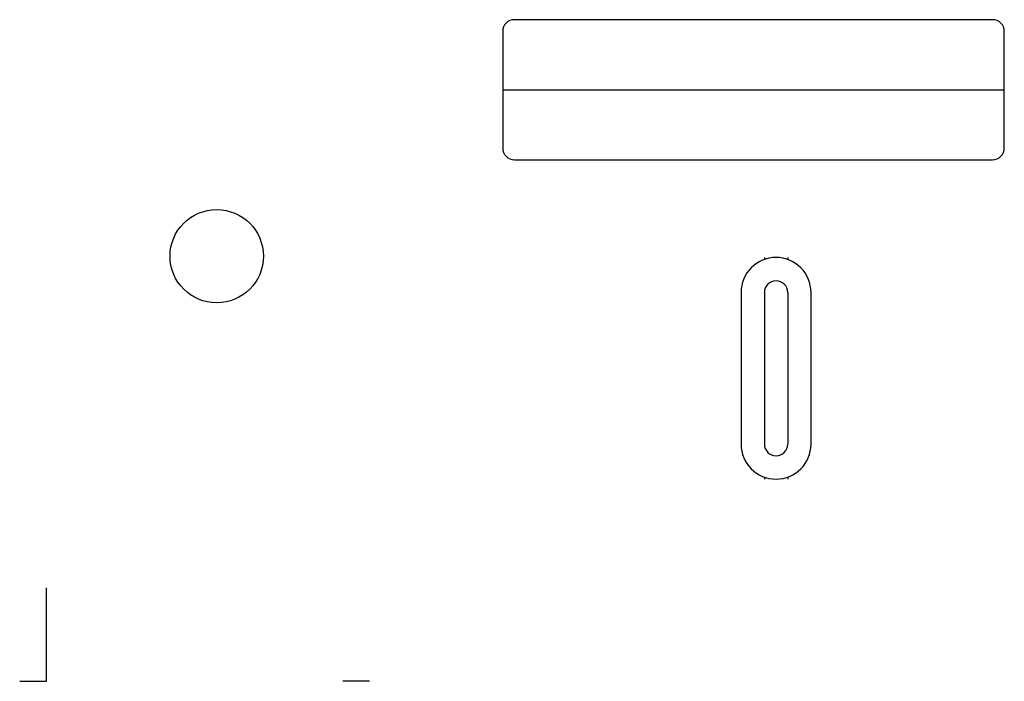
# Model space of a CAD drawing. Header units: millimetres. Extents: x 36.8 to 121.2, y 25.9 to 82.7.
import ezdxf

# ---------------------------------------------------------------- set-up
doc = ezdxf.new("R2010")
doc.units = ezdxf.units.MM
doc.layers.add('CUERPO', color=160, linetype='Continuous')

msp = doc.modelspace()

# ---------------------------------------------------------------- linework, layer by layer
for p, q in [((78.248, 76.664), (121.248, 76.664)), ((100.678, 62.28), (100.678, 62.109)), ((102.678, 62.28), (102.678, 62.109)), ((100.678, 59.28), (100.678, 46.28)), ((102.678, 59.28), (102.678, 46.28)), ((100.678, 43.452), (100.678, 43.28)), ((102.678, 43.452), (102.678, 43.28)), ((39.143, 25.943), (39.143, 33.943)), ((36.843, 25.943), (39.143, 25.943)), ((66.843, 25.943), (64.543, 25.943))]:
    msp.add_line(p, q)
msp.add_lwpolyline([(79.248, 70.664), (120.248, 70.664, 0.414214), (121.248, 71.664), (121.248, 81.664, 0.414214), (120.248, 82.664), (79.248, 82.664, 0.414214), (78.248, 81.664), (78.248, 71.664, 0.414214)], format="xyb", close=True)
for points in [[(98.678, 59.28), (98.678, 46.28)], [(104.678, 46.28), (104.678, 59.28)]]:
    msp.add_lwpolyline(points)
for centre, radius, start, end in [((101.678, 59.28), 3, 0, 180), ((101.678, 59.28), 1, 0, 180), ((101.678, 46.28), 3, 180, 0), ((101.678, 46.28), 1, 180, 0)]:
    msp.add_arc(centre, radius, start, end)
at = {"layer": 'CUERPO'}
msp.add_circle((53.73, 62.386, 3), 4, dxfattribs=at)

doc.saveas('drawing.dxf')
